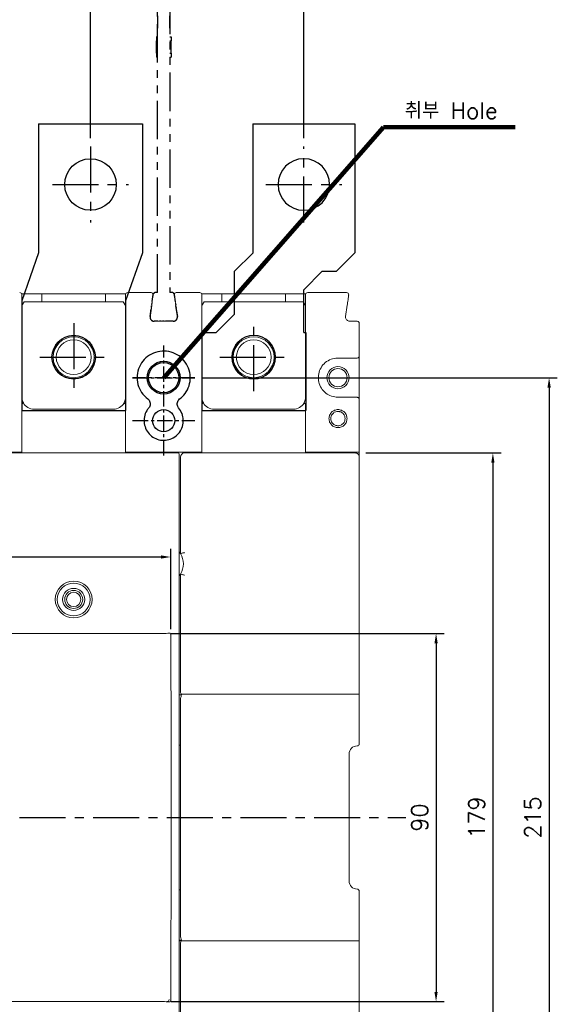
# Model space of a CAD drawing. Extents: x -2149 to 2710, y -907 to 1857.
# Tile 17 of 20: x -826 to -695, y 1328 to 1568. Entities that reach past the tile are written whole.
import ezdxf

# ---------------------------------------------------------------- set-up
doc = ezdxf.new("R2010")
doc.units = 0
doc.header["$LTSCALE"] = 3
doc.header["$MEASUREMENT"] = 0
doc.linetypes.add('CENTER', pattern=[2, 1.25, -0.25, 0.25, -0.25])
doc.linetypes.add('PHANTOM2', pattern=[1.25, 0.625, -0.125, 0.125, -0.125, 0.125, -0.125])
doc.layers.get('0').update_dxf_attribs({"linetype": 'CONTINUOUS'})
doc.layers.get('Defpoints').update_dxf_attribs({"linetype": 'CONTINUOUS'})
for name, color, linetype in [('ce', 4, 'CENTER'), ('cen', 1, 'CENTER'), ('di', 3, 'CONTINUOUS'), ('DIM', 3, 'CONTINUOUS'), ('dwg', 7, 'CONTINUOUS'), ('TOP', 7, 'CONTINUOUS')]:
    doc.layers.add(name, color=color, linetype=linetype)
doc.styles.add('KIM', font='ROMANS.shx', dxfattribs={"height": 5, "bigfont": 'GSG1.shx'})
doc.styles.get("Standard").update_dxf_attribs({"font": 'romans.shx', "height": 4, "bigfont": 'ghs.shx'})
doc.dimstyles.get("Standard").update_dxf_attribs({"dimtxt": 0.18, "dimasz": 0.18, "dimexe": 0.18, "dimexo": 0.0625, "dimgap": 0.09, "dimtad": 0, "dimtih": 1, "dimtoh": 1, "dimdec": 4, "dimzin": 0, "dimdsep": 46, "dimtxsty": 'Standard', "dimcen": 0.09, "dimadec": 0, "dimazin": 0, "dimtfac": 1, "dimtdec": 4, "dimtofl": 0, "dimtmove": 0, "dimatfit": 3, "dimfxl": 0, "dimtolj": 1, "dimtzin": 0, "dimarcsym": 0})
doc.dimstyles.new('STANDARD$0', dxfattribs={"dimtxt": 5, "dimasz": 5, "dimexe": 1, "dimexo": 2, "dimgap": 2, "dimtad": 1, "dimdec": 4, "dimzin": 12, "dimdsep": 46, "dimtxsty": 'KIM', "dimcen": -1, "dimdle": 0.1, "dimadec": 0, "dimazin": 0, "dimtfac": 1, "dimtdec": 4, "dimtmove": 0, "dimatfit": 3, "dimfxl": 0, "dimtolj": 1, "dimtzin": 0, "dimarcsym": 0})

# ---------------------------------------------------------------- blocks, each defined once
blk = doc.blocks.new('fsadfsafas')
at = {"layer": 'cen', "ltscale": 3}
for p, q in [((614, 610.86), (614, 629.46)), ((623.3, 620.16), (604.7, 620.16)), ((626.25, 569.66), (626.25, 586.26)), ((634.55, 577.96), (617.95, 577.96))]:
    blk.add_line(p, q, dxfattribs=at)
at = {"layer": 'dwg'}
for p, q in [((626.5, 634.96), (601.5, 634.96)), ((601.5, 634.96), (601.5, 603.46)), ((626.5, 634.96), (626.5, 603.41)), ((601.5, 603.46), (606, 598.96)), ((626.5, 603.41), (630.95, 598.96)), ((609.5, 598.96), (606, 598.96)), ((609.5, 598.96), (614, 594.46)), ((630.95, 588.46), (630.95, 598.96)), ((614, 583.96), (614, 594.46)), ((635.45, 583.96), (630.95, 588.46)), ((614, 583.96), (613.55, 583.96)), ((613.55, 583.96), (613.55, 564.96)), ((638.95, 583.96), (635.45, 583.96)), ((638.95, 583.96), (638.95, 564.96)), ((638.95, 564.96), (613.55, 564.96))]:
    blk.add_line(p, q, dxfattribs=at)
for centre, radius in [((614, 620.16), 6.3), ((626.25, 577.96), 5.3)]:
    blk.add_circle(centre, radius, dxfattribs=at)
blk = doc.blocks.new('fsadfadsfas')
at = {"layer": 'cen', "ltscale": 3}
for p, q in [((1428.96, 638.76), (1428.96, 655.36)), ((1437.26, 647.06), (1420.66, 647.06)), ((1424.86, 595.56), (1424.86, 614.16)), ((1434.16, 604.86), (1415.56, 604.86))]:
    blk.add_line(p, q, dxfattribs=at)
at = {"layer": 'dwg'}
for p, q in [((1416.26, 633.26), (1416.26, 660.06)), ((1441.66, 660.06), (1416.26, 660.06)), ((1441.66, 633.26), (1441.66, 660.06)), ((1412.16, 621.56), (1416.26, 633.26)), ((1437.56, 621.56), (1441.66, 633.26)), ((1412.16, 590.06), (1412.16, 621.56)), ((1437.56, 590.06), (1437.56, 621.56)), ((1437.56, 590.06), (1412.16, 590.06))]:
    blk.add_line(p, q, dxfattribs=at)
for centre, radius in [((1428.96, 647.06), 5.3), ((1424.86, 604.86), 6.3)]:
    blk.add_circle(centre, radius, dxfattribs=at)
blk = doc.blocks.new('*D14')
at = {"layer": 'Defpoints', "color": 0}
for p in [(-808.86, 1631.81), (-861.06, 1537.18), (-808.86, 1537.18)]:
    blk.add_point(p, dxfattribs=at)
at = {"layer": 'di'}
for p, q in [((-861.06, 1539.18), (-861.06, 1633.81)), ((-858.66, 1631.81), (-811.26, 1631.81)), ((-808.86, 1539.18), (-808.86, 1633.81))]:
    blk.add_line(p, q, dxfattribs=at)
for points in [[(-858.66, 1632.21), (-858.66, 1631.41), (-861.06, 1631.81)], [(-811.26, 1632.21), (-811.26, 1631.41), (-808.86, 1631.81)]]:
    blk.add_solid(points, dxfattribs=at)
at = {"layer": 'di', "insert": (-834.96, 1635.81), "char_height": 4, "attachment_point": 5}
blk.add_mtext('\\A1;52.2', dxfattribs=at)
blk = doc.blocks.new('*D15')
at = {"layer": 'Defpoints', "color": 0}
for p in [(-756.71, 1631.81), (-808.86, 1537.18), (-756.71, 1537.18)]:
    blk.add_point(p, dxfattribs=at)
at = {"layer": 'di'}
for p, q in [((-808.86, 1539.18), (-808.86, 1633.81)), ((-806.46, 1631.81), (-759.11, 1631.81)), ((-756.71, 1539.18), (-756.71, 1633.81))]:
    blk.add_line(p, q, dxfattribs=at)
for points in [[(-806.46, 1632.21), (-806.46, 1631.41), (-808.86, 1631.81)], [(-759.11, 1632.21), (-759.11, 1631.41), (-756.71, 1631.81)]]:
    blk.add_solid(points, dxfattribs=at)
at = {"layer": 'di', "insert": (-782.78, 1635.81), "char_height": 4, "attachment_point": 5}
blk.add_mtext('\\A1;52.2', dxfattribs=at)
blk = doc.blocks.new('*D45')
at = {"layer": 'Defpoints', "color": 0}
for p in [(-789.25, 1436.86), (-924.67, 1417.44), (-789.25, 1417.25)]:
    blk.add_point(p, dxfattribs=at)
at = {"layer": 'di'}
for p, q in [((-924.67, 1419.44), (-924.67, 1438.86)), ((-922.27, 1436.86), (-791.65, 1436.86)), ((-789.25, 1419.25), (-789.25, 1438.86))]:
    blk.add_line(p, q, dxfattribs=at)
for points in [[(-922.27, 1437.26), (-922.27, 1436.46), (-924.67, 1436.86)], [(-791.65, 1437.26), (-791.65, 1436.46), (-789.25, 1436.86)]]:
    blk.add_solid(points, dxfattribs=at)
at = {"layer": 'di', "insert": (-856.96, 1440.86), "char_height": 4, "attachment_point": 5}
blk.add_mtext('\\A1;136', dxfattribs=at)
blk = doc.blocks.new('*D110')
at = {"layer": 'Defpoints', "color": 0}
for p in [(-743.56, 1462.28), (-744.13, 1284.08), (-710.49, 1284.08)]:
    blk.add_point(p, dxfattribs=at)
at = {"layer": 'di'}
for p, q in [((-741.56, 1462.28), (-708.49, 1462.28)), ((-710.49, 1459.88), (-710.49, 1286.48)), ((-742.13, 1284.08), (-708.49, 1284.08))]:
    blk.add_line(p, q, dxfattribs=at)
for points in [[(-710.89, 1459.88), (-710.09, 1459.88), (-710.49, 1462.28)], [(-710.89, 1286.48), (-710.09, 1286.48), (-710.49, 1284.08)]]:
    blk.add_solid(points, dxfattribs=at)
at = {"layer": 'di', "insert": (-714.49, 1373.18), "char_height": 4, "attachment_point": 5, "rotation": 90}
blk.add_mtext('\\A1;179', dxfattribs=at)
blk = doc.blocks.new('*D111')
at = {"layer": 'Defpoints', "color": 0}
for p in [(-791.16, 1418.18), (-791.16, 1328.18), (-724.38, 1328.18)]:
    blk.add_point(p, dxfattribs=at)
at = {"layer": 'di'}
for p, q in [((-789.16, 1418.18), (-722.38, 1418.18)), ((-724.38, 1415.78), (-724.38, 1330.58)), ((-789.16, 1328.18), (-722.38, 1328.18))]:
    blk.add_line(p, q, dxfattribs=at)
for points in [[(-724.78, 1415.78), (-723.98, 1415.78), (-724.38, 1418.18)], [(-724.78, 1330.58), (-723.98, 1330.58), (-724.38, 1328.18)]]:
    blk.add_solid(points, dxfattribs=at)
at = {"layer": 'di', "insert": (-728.38, 1373.18), "char_height": 4, "attachment_point": 5, "rotation": 90}
blk.add_mtext('\\A1;90', dxfattribs=at)
blk = doc.blocks.new('*D109')
at = {"layer": 'Defpoints', "color": 0}
for p in [(-783.39, 1480.68), (-783.37, 1265.68), (-696.75, 1265.68)]:
    blk.add_point(p, dxfattribs=at)
at = {"layer": 'di'}
for p, q in [((-781.39, 1480.68), (-694.75, 1480.68)), ((-696.75, 1478.28), (-696.75, 1268.08)), ((-781.37, 1265.68), (-694.75, 1265.68))]:
    blk.add_line(p, q, dxfattribs=at)
for points in [[(-697.15, 1478.28), (-696.35, 1478.28), (-696.75, 1480.68)], [(-697.15, 1268.08), (-696.35, 1268.08), (-696.75, 1265.68)]]:
    blk.add_solid(points, dxfattribs=at)
at = {"layer": 'di', "insert": (-700.75, 1373.18), "char_height": 4, "attachment_point": 5, "rotation": 90}
blk.add_mtext('\\A1;215', dxfattribs=at)
blk = doc.blocks.new('ftuseduets')
at = {"layer": 'DIM', "color": 4, "linetype": 'PHANTOM2', "ltscale": 0.2}
for p, q in [((507.828, 171.36), (507.984, 172.446)), ((509.005, 172.446), (509.163, 171.361))]:
    blk.add_line(p, q, dxfattribs=at)
for centre, radius, start, end in [((508.083, 172.432), 0.1, 90, 171.87), ((508.907, 172.432), 0.1, 8.2422, 90), ((508.026, 171.332), 0.2, 171.87, 270), ((508.965, 171.332), 0.2, 270, 8.2422)]:
    blk.add_arc(centre, radius, start, end, dxfattribs=at)
at = {"layer": 'TOP', "color": 4, "linetype": 'PHANTOM2'}
for p, q in [((508.196, 172.532), (508.196, 194.532)), ((508.796, 194.532), (508.196, 194.532)), ((508.796, 194.532), (508.796, 172.532)), ((508.796, 186.258), (508.796, 186.863)), ((508.196, 186.056), (508.196, 185.45)), ((508.796, 185.45), (508.796, 186.056)), ((508.156, 185.032), (508.136, 185.032)), ((508.136, 185.032), (508.136, 184.965)), ((508.136, 184.958), (508.136, 184.936)), ((508.136, 184.928), (508.136, 184.906)), ((508.136, 184.899), (508.136, 184.832)), ((508.136, 184.632), (508.136, 184.832)), ((508.156, 184.832), (508.136, 184.832)), ((508.165, 185.032), (508.158, 185.032)), ((508.165, 184.832), (508.158, 184.832)), ((508.174, 185.032), (508.167, 185.032)), ((508.174, 184.832), (508.167, 184.832)), ((508.196, 185.032), (508.176, 185.032)), ((508.196, 184.832), (508.176, 184.832)), ((508.796, 185.032), (508.816, 185.032)), ((508.796, 184.832), (508.816, 184.832)), ((508.818, 185.032), (508.825, 185.032)), ((508.818, 184.832), (508.825, 184.832)), ((508.827, 185.032), (508.834, 185.032)), ((508.827, 184.832), (508.834, 184.832)), ((508.836, 185.032), (508.856, 185.032)), ((508.836, 184.832), (508.856, 184.832)), ((508.856, 185.032), (508.856, 184.965)), ((508.856, 184.958), (508.856, 184.936)), ((508.856, 184.928), (508.856, 184.906)), ((508.856, 184.899), (508.856, 184.832)), ((508.856, 184.632), (508.856, 184.832)), ((508.136, 184.543), (508.136, 184.61)), ((508.136, 184.454), (508.136, 184.521)), ((508.136, 184.232), (508.136, 184.432)), ((508.856, 184.543), (508.856, 184.61)), ((508.856, 184.454), (508.856, 184.521)), ((508.856, 184.232), (508.856, 184.432)), ((508.136, 184.232), (508.136, 184.165)), ((508.156, 184.232), (508.136, 184.232)), ((508.136, 184.158), (508.136, 184.136)), ((508.136, 184.128), (508.136, 184.106)), ((508.136, 184.099), (508.136, 184.032)), ((508.156, 184.032), (508.136, 184.032)), ((508.165, 184.232), (508.158, 184.232)), ((508.165, 184.032), (508.158, 184.032)), ((508.174, 184.232), (508.167, 184.232)), ((508.174, 184.032), (508.167, 184.032)), ((508.196, 184.232), (508.176, 184.232)), ((508.196, 184.032), (508.176, 184.032)), ((508.796, 184.232), (508.816, 184.232)), ((508.796, 184.032), (508.816, 184.032)), ((508.818, 184.232), (508.825, 184.232)), ((508.818, 184.032), (508.825, 184.032)), ((508.827, 184.232), (508.834, 184.232)), ((508.827, 184.032), (508.834, 184.032)), ((508.836, 184.232), (508.856, 184.232)), ((508.836, 184.032), (508.856, 184.032)), ((508.856, 184.232), (508.856, 184.165)), ((508.856, 184.158), (508.856, 184.136)), ((508.856, 184.128), (508.856, 184.106)), ((508.856, 184.099), (508.856, 184.032))]:
    blk.add_line(p, q, dxfattribs=at)
at = {"layer": 'TOP', "color": 4, "linetype": 'PHANTOM2', "ltscale": 0.2}
for p, q in [((508.196, 172.532), (508.083, 172.532)), ((508.907, 172.532), (508.796, 172.532)), ((508.833, 172.532), (508.796, 172.532)), ((508.85, 172.532), (508.838, 172.532)), ((508.867, 172.532), (508.854, 172.532)), ((508.907, 172.532), (508.871, 172.532)), ((508.965, 171.132), (508.026, 171.132))]:
    blk.add_line(p, q, dxfattribs=at)
blk = doc.blocks.new('123126')
at = {"layer": 'ce'}
blk.add_blockref('ftuseduets', (-1607.61, 1643.428), dxfattribs=at)

msp = doc.modelspace()

# ---------------------------------------------------------------- linework, layer by layer
at = {"color": 7, "linetype": 'Continuous', "lineweight": 15}
for p, q in [((-825.701, 1501.184), (-820.759, 1501.184)), ((-820.759, 1501.184), (-820.759, 1499.184)), ((-805.159, 1501.184), (-820.759, 1501.184)), ((-805.159, 1499.184), (-805.159, 1501.184)), ((-805.159, 1501.184), (-800.218, 1501.184)), ((-799.759, 1501.484), (-794.036, 1501.484)), ((-787.883, 1501.484), (-782.159, 1501.484)), ((-781.701, 1501.184), (-776.759, 1501.184)), ((-761.159, 1501.184), (-776.759, 1501.184)), ((-776.759, 1501.184), (-776.759, 1499.184)), ((-761.159, 1501.184), (-756.218, 1501.184)), ((-761.159, 1499.184), (-761.159, 1501.184)), ((-755.759, 1501.484), (-746.236, 1501.484)), ((-825.059, 1499.184), (-825.659, 1498.334)), ((-825.659, 1498.484), (-825.659, 1475.984)), ((-825.059, 1499.184), (-800.859, 1499.184)), ((-800.259, 1498.334), (-800.859, 1499.184)), ((-800.259, 1475.984), (-800.259, 1498.484)), ((-793.898, 1498.413), (-794.296, 1495.625)), ((-793.872, 1498.296), (-794.296, 1495.325)), ((-787.622, 1495.325), (-788.047, 1498.296)), ((-787.622, 1495.625), (-788.021, 1498.413)), ((-781.059, 1499.184), (-781.659, 1498.334)), ((-781.659, 1498.484), (-781.659, 1475.984)), ((-781.059, 1499.184), (-756.859, 1499.184)), ((-756.259, 1498.334), (-756.859, 1499.184)), ((-756.259, 1475.984), (-756.259, 1498.484)), ((-746.098, 1498.413), (-746.496, 1495.625)), ((-793.306, 1494.484), (-788.612, 1494.484)), ((-745.506, 1494.484), (-743.659, 1494.484)), ((-743.159, 1493.984), (-743.159, 1485.984)), ((-743.659, 1485.484), (-748.359, 1485.484)), ((-743.159, 1485.984), (-743.159, 1475.384)), ((-748.359, 1475.884), (-743.659, 1475.884)), ((-743.159, 1462.484), (-743.159, 1475.384)), ((-825.659, 1462.484), (-825.659, 1474.181)), ((-822.659, 1472.984), (-803.259, 1472.984)), ((-800.259, 1462.484), (-800.259, 1474.181)), ((-781.659, 1462.484), (-781.659, 1474.181)), ((-778.659, 1472.984), (-759.259, 1472.984)), ((-778.659, 1472.984), (-759.259, 1472.984)), ((-756.259, 1462.484), (-756.259, 1474.181)), ((-926.459, 1462.284), (-787.459, 1462.284)), ((-844.259, 1462.484), (-825.659, 1462.484)), ((-800.259, 1462.484), (-781.659, 1462.484)), ((-787.159, 1461.984), (-787.159, 1461.719)), ((-787.159, 1461.719), (-787.159, 1284.649)), ((-786.859, 1460.841), (-786.859, 1461.282)), ((-786.859, 1437.68), (-786.859, 1460.841)), ((-785.859, 1462.284), (-744.159, 1462.284)), ((-756.259, 1462.484), (-743.159, 1462.484)), ((-743.159, 1461.282), (-743.159, 1462.484)), ((-743.159, 1461.282), (-743.159, 1461.018)), ((-743.159, 1461.018), (-743.159, 1404.55)), ((-786.859, 1437.68), (-787.159, 1438.117)), ((-787.159, 1432.251), (-786.859, 1432.688)), ((-786.859, 1404.727), (-786.859, 1432.688)), ((-831.059, 1418.184), (-791.159, 1418.184)), ((-786.581, 1403.184), (-787.159, 1403.184)), ((-786.859, 1404.338), (-786.859, 1404.727)), ((-786.859, 1404.073), (-786.859, 1404.338)), ((-786.662, 1403.339), (-743.159, 1403.339)), ((-743.159, 1404.55), (-743.159, 1404.338)), ((-743.159, 1404.338), (-743.159, 1402.341)), ((-786.859, 1344.184), (-786.859, 1402.184)), ((-743.159, 1402.341), (-743.159, 1391.184)), ((-786.859, 1390.884), (-787.159, 1390.884)), ((-745.659, 1388.684), (-745.659, 1357.684)), ((-789.159, 1382.451), (-789.159, 1363.918)), ((-786.859, 1355.484), (-787.159, 1355.484)), ((-743.159, 1355.184), (-743.159, 1344.027)), ((-786.581, 1343.184), (-787.159, 1343.184)), ((-743.159, 1343.029), (-787.159, 1343.029)), ((-743.159, 1344.027), (-743.159, 1342.03)), ((-786.859, 1342.03), (-786.859, 1342.295)), ((-786.859, 1341.641), (-786.859, 1342.03)), ((-786.859, 1285.527), (-786.859, 1341.641)), ((-743.159, 1342.03), (-743.159, 1341.818)), ((-743.159, 1341.818), (-743.159, 1285.35)), ((-831.059, 1328.184), (-791.159, 1328.184))]:
    msp.add_line(p, q, dxfattribs=at)
at = {"color": 7, "linetype": 'Continuous', "lineweight": 15, "flags": 128}
msp.add_lwpolyline([(-793.541, 1500.613), (-793.537, 1500.72), (-793.554, 1500.817)], dxfattribs=at)
at = {"color": 7, "linetype": 'Continuous', "lineweight": 15}
for centre, radius in [((-812.959, 1485.684), 5.35), ((-812.959, 1485.684), 5), ((-812.959, 1485.684), 4.25), ((-768.959, 1485.684), 5.35), ((-768.959, 1485.684), 5), ((-768.959, 1485.684), 4.25), ((-748.359, 1480.684), 2.7), ((-748.359, 1480.684), 2.225), ((-812.959, 1426.484), 4.5), ((-812.959, 1426.484), 4), ((-812.959, 1426.484), 2.7), ((-812.959, 1426.484), 2.2), ((-812.959, 1426.484), 1.75)]:
    msp.add_circle(centre, radius, dxfattribs=at)
for centre, radius in [((-790.959, 1480.684), 4), ((-790.959, 1480.684), 3.7), ((-790.959, 1470.184), 2.7)]:
    msp.add_circle(centre, radius)
for centre, radius, start, end in [((-826.159, 1500.984), 0.5, 0, 90), ((-799.759, 1500.984), 0.5, 90, 180), ((-794.036, 1500.984), 0.5, 351.8699, 90), ((-787.883, 1500.984), 0.5, 90, 188.1301), ((-787.883, 1500.684), 0.5, 149.25665, 188.1301), ((-782.159, 1500.984), 0.5, 0, 90), ((-755.759, 1500.984), 0.5, 90, 180), ((-746.236, 1500.984), 0.5, 351.8699, 90), ((-743.659, 1493.984), 0.5, 0, 90), ((-743.659, 1485.984), 0.5, 270, 0), ((-822.659, 1475.984), 3, 209.73773, 270), ((-803.259, 1475.984), 3, 270, 330.26227), ((-778.659, 1475.984), 3, 209.73773, 270), ((-778.659, 1475.984), 3, 209.73773, 270), ((-759.259, 1475.984), 3, 270, 330.26227), ((-759.259, 1475.984), 3, 270, 329.88045), ((-790.959, 1435.184), 4.8, 328.66779, 31.33221), ((-785.859, 1402.184), 1, 170.96169, 180), ((-743.659, 1391.184), 0.5, 270, 0), ((-743.659, 1388.684), 2, 90, 180), ((-743.659, 1357.684), 2, 180, 270), ((-743.659, 1355.184), 0.5, 0, 90), ((-785.859, 1344.184), 1, 180, 189.03831), ((-790.159, 1328.684), 0.5, 270, 0)]:
    msp.add_arc(centre, radius, start, end, dxfattribs=at)
for centre, major_axis, ratio, start_param, end_param in [((-787.459, 1461.984), (0, 0.301), 0.9982744, 4.712389, 6.2831853), ((-785.859, 1461.282), (0, -1.002), 0.9982744, 3.1415927, 4.712389), ((-744.159, 1461.282), (0, -1.002), 0.9982744, 1.5707963, 3.1415927), ((-791.159, 1418.889), (4, 0), 0.176327, 4.712389, 5.1164047), ((-791.159, 1327.479), (4, 0), 0.176327, 1.1667806, 1.5707963)]:
    msp.add_ellipse(centre, major_axis=major_axis, ratio=ratio, start_param=start_param, end_param=end_param, dxfattribs=at)
for points, knots in [([(-825.659, 1500.984), (-825.659, 1500.956), (-825.659, 1500.9), (-825.659, 1500.461), (-825.659, 1499.817), (-825.659, 1499.115), (-825.659, 1498.659), (-825.659, 1498.484)], [0, 0, 0, 0, 0.2178729, 0.4357917, 0.6524092, 0.8666222, 1, 1, 1, 1]), ([(-800.259, 1498.484), (-800.259, 1498.763), (-800.259, 1499.32), (-800.259, 1500.064), (-800.259, 1500.629), (-800.259, 1500.938), (-800.259, 1500.971), (-800.259, 1500.984)], [0, 0, 0, 0, 0.2116692, 0.4233033, 0.6359511, 0.850839, 1, 1, 1, 1]), ([(-793.541, 1500.913), (-793.545, 1500.886), (-793.552, 1500.832), (-793.613, 1500.41), (-793.702, 1499.788), (-793.802, 1499.084), (-793.87, 1498.61), (-793.898, 1498.413)], [0, 0, 0, 0, 0.21175, 0.4235127, 0.6352042, 0.8481868, 1, 1, 1, 1]), ([(-788.021, 1498.413), (-788.061, 1498.695), (-788.141, 1499.257), (-788.249, 1500.009), (-788.329, 1500.574), (-788.372, 1500.871), (-788.376, 1500.901), (-788.378, 1500.913)], [0, 0, 0, 0, 0.2162173, 0.4325032, 0.6470846, 0.859614, 1, 1, 1, 1]), ([(-781.659, 1500.984), (-781.659, 1500.956), (-781.659, 1500.9), (-781.659, 1500.461), (-781.659, 1499.817), (-781.659, 1499.115), (-781.659, 1498.659), (-781.659, 1498.484)], [0, 0, 0, 0, 0.2178729, 0.4357917, 0.6524092, 0.8666222, 1, 1, 1, 1]), ([(-756.259, 1498.484), (-756.259, 1498.764), (-756.259, 1499.324), (-756.259, 1500.071), (-756.259, 1500.636), (-756.259, 1500.94), (-756.259, 1500.971), (-756.259, 1500.984)], [0, 0, 0, 0, 0.2132673, 0.4265184, 0.6402532, 0.85505, 1, 1, 1, 1]), ([(-745.741, 1500.913), (-745.745, 1500.886), (-745.753, 1500.83), (-745.814, 1500.402), (-745.904, 1499.769), (-746.005, 1499.066), (-746.072, 1498.598), (-746.098, 1498.413)], [0, 0, 0, 0, 0.213191, 0.4263131, 0.6411484, 0.857945, 1, 1, 1, 1]), ([(-794.296, 1495.625), (-794.301, 1495.513), (-794.311, 1495.287), (-794.183, 1494.967), (-793.965, 1494.708), (-793.662, 1494.522), (-793.428, 1494.497), (-793.306, 1494.484)], [0, 0, 0, 0, 0.1964019, 0.3928596, 0.5895789, 0.7867316, 1, 1, 1, 1]), ([(-788.612, 1494.484), (-788.5, 1494.495), (-788.275, 1494.517), (-787.975, 1494.69), (-787.749, 1494.944), (-787.609, 1495.27), (-787.618, 1495.504), (-787.622, 1495.625)], [0, 0, 0, 0, 0.197338, 0.3946946, 0.5920238, 0.7890438, 1, 1, 1, 1]), ([(-746.496, 1495.625), (-746.501, 1495.513), (-746.511, 1495.287), (-746.383, 1494.966), (-746.164, 1494.707), (-745.861, 1494.522), (-745.628, 1494.497), (-745.506, 1494.484)], [0, 0, 0, 0, 0.1964516, 0.3929378, 0.5895543, 0.7864782, 1, 1, 1, 1]), ([(-748.359, 1485.484), (-748.534, 1485.478), (-749.245, 1485.454), (-750.473, 1485.093), (-751.813, 1484.149), (-752.764, 1482.812), (-753.22, 1481.236), (-753.129, 1479.598), (-752.501, 1478.079), (-751.408, 1476.865), (-749.974, 1476.042), (-748.897, 1475.937), (-748.359, 1475.884)], [0, 0, 0, 0, 0.0349025, 0.1422145, 0.2496425, 0.356878, 0.4640098, 0.5713242, 0.6787557, 0.7859578, 0.8929776, 1, 1, 1, 1]), ([(-825.659, 1475.984), (-825.63, 1475.648), (-825.585, 1475.124), (-825.349, 1474.661), (-825.264, 1474.496)], [0, 0, 0, 0, 0.6425452, 1, 1, 1, 1]), ([(-800.654, 1474.496), (-800.57, 1474.661), (-800.333, 1475.124), (-800.288, 1475.648), (-800.259, 1475.984)], [0, 0, 0, 0, 0.3574542, 1, 1, 1, 1]), ([(-781.659, 1475.984), (-781.63, 1475.648), (-781.585, 1475.124), (-781.349, 1474.661), (-781.264, 1474.496)], [0, 0, 0, 0, 0.64254503, 1, 1, 1, 1]), ([(-756.664, 1474.479), (-756.577, 1474.648), (-756.334, 1475.116), (-756.289, 1475.646), (-756.259, 1475.984)], [0, 0, 0, 0, 0.36225458, 1, 1, 1, 1]), ([(-756.654, 1474.496), (-756.57, 1474.661), (-756.333, 1475.124), (-756.288, 1475.648), (-756.259, 1475.984)], [0, 0, 0, 0, 0.3574542, 1, 1, 1, 1]), ([(-743.159, 1475.384), (-743.163, 1475.43), (-743.171, 1475.522), (-743.232, 1475.656), (-743.339, 1475.783), (-743.49, 1475.865), (-743.605, 1475.884), (-743.658, 1475.884), (-743.659, 1475.884)], [0, 0, 0, 0, 0.1488778, 0.2971634, 0.4986416, 0.7654615, 0.9951413, 1, 1, 1, 1]), ([(-825.659, 1474.181), (-825.659, 1474.192), (-825.658, 1474.213), (-825.652, 1474.239), (-825.641, 1474.257), (-825.633, 1474.262), (-825.63, 1474.265)], [0, 0, 0, 0, 0.3460913, 0.6945292, 0.8684999, 1, 1, 1, 1]), ([(-825.63, 1474.265), (-825.583, 1474.292), (-825.488, 1474.348), (-825.371, 1474.419), (-825.291, 1474.471), (-825.266, 1474.491), (-825.264, 1474.495), (-825.264, 1474.496), (-825.264, 1474.496)], [0, 0, 0, 0, 0.234755, 0.4695132, 0.7043524, 0.9393996, 0.9791704, 1, 1, 1, 1]), ([(-800.288, 1474.265), (-800.336, 1474.292), (-800.431, 1474.348), (-800.547, 1474.419), (-800.628, 1474.471), (-800.652, 1474.491), (-800.655, 1474.495), (-800.654, 1474.496), (-800.654, 1474.496)], [0, 0, 0, 0, 0.234755, 0.4695132, 0.7043523, 0.9393996, 0.9791703, 1, 1, 1, 1]), ([(-800.288, 1474.265), (-800.285, 1474.262), (-800.275, 1474.255), (-800.265, 1474.234), (-800.26, 1474.208), (-800.259, 1474.189), (-800.259, 1474.181)], [0, 0, 0, 0, 0.1590471, 0.3666058, 0.7492402, 1, 1, 1, 1]), ([(-781.659, 1474.181), (-781.659, 1474.192), (-781.658, 1474.213), (-781.652, 1474.239), (-781.641, 1474.257), (-781.633, 1474.262), (-781.63, 1474.265)], [0, 0, 0, 0, 0.3460861, 0.6945049, 0.8684716, 1, 1, 1, 1]), ([(-781.63, 1474.265), (-781.583, 1474.292), (-781.488, 1474.348), (-781.371, 1474.419), (-781.291, 1474.471), (-781.266, 1474.491), (-781.264, 1474.495), (-781.264, 1474.496), (-781.264, 1474.496)], [0, 0, 0, 0, 0.2347519, 0.4695113, 0.7043517, 0.9393991, 0.9791702, 1, 1, 1, 1]), ([(-756.28, 1474.24), (-756.328, 1474.268), (-756.423, 1474.324), (-756.544, 1474.397), (-756.629, 1474.451), (-756.66, 1474.473), (-756.664, 1474.478), (-756.664, 1474.478), (-756.664, 1474.479)], [0, 0, 0, 0, 0.2283818, 0.4567577, 0.6851818, 0.9136991, 0.9759692, 1, 1, 1, 1]), ([(-756.28, 1474.24), (-756.277, 1474.237), (-756.27, 1474.232), (-756.263, 1474.217), (-756.26, 1474.199), (-756.259, 1474.186), (-756.259, 1474.181)], [0, 0, 0, 0, 0.1691133, 0.3857836, 0.7905072, 1, 1, 1, 1]), ([(-746.136, 1470.684), (-746.17, 1470.397), (-746.239, 1469.823), (-746.747, 1469.089), (-747.481, 1468.607), (-748.348, 1468.43), (-749.214, 1468.606), (-749.954, 1469.088), (-750.442, 1469.823), (-750.621, 1470.686), (-750.442, 1471.548), (-749.953, 1472.28), (-749.214, 1472.762), (-748.347, 1472.938), (-747.479, 1472.761), (-746.746, 1472.278), (-746.238, 1471.545), (-746.17, 1470.971), (-746.136, 1470.684)], [0, 0, 0, 0, 0.0622496, 0.1246643, 0.1872873, 0.2500223, 0.3127178, 0.375258, 0.4377339, 0.5001513, 0.5624055, 0.6247436, 0.6873231, 0.7500634, 0.8128156, 0.8754149, 0.9377794, 1, 1, 1, 1]), ([(-746.609, 1470.684), (-746.631, 1470.895), (-746.664, 1471.225), (-746.876, 1471.636), (-747.132, 1471.957), (-747.472, 1472.214), (-747.836, 1472.366), (-748.098, 1472.419), (-748.262, 1472.432), (-748.427, 1472.437), (-748.74, 1472.411), (-749.133, 1472.277), (-749.514, 1472.02), (-749.816, 1471.692), (-750.049, 1471.236), (-750.141, 1470.686), (-750.05, 1470.134), (-749.817, 1469.677), (-749.515, 1469.349), (-749.134, 1469.091), (-748.74, 1468.958), (-748.293, 1468.92), (-747.898, 1468.976), (-747.473, 1469.153), (-747.133, 1469.41), (-746.877, 1469.732), (-746.665, 1470.142), (-746.631, 1470.473), (-746.609, 1470.684)], [0, 0, 0, 0, 0.0573022, 0.0898264, 0.1248558, 0.1692265, 0.2048979, 0.2318434, 0.2420427, 0.2500512, 0.2769366, 0.3274705, 0.3617141, 0.4018752, 0.447939, 0.49989, 0.5519609, 0.5981194, 0.6383491, 0.6726365, 0.723179, 0.7499703, 0.7950197, 0.8306899, 0.8750551, 0.9100942, 0.9426361, 1, 1, 1, 1]), ([(-786.859, 1437.68), (-786.849, 1437.683), (-786.828, 1437.689), (-786.665, 1437.734), (-786.423, 1437.8), (-786.143, 1437.874), (-785.947, 1437.924), (-785.862, 1437.946), (-785.859, 1437.946)], [0, 0, 0, 0, 0.205376, 0.4106314, 0.6194119, 0.8354111, 0.9942422, 1, 1, 1, 1]), ([(-786.859, 1432.688), (-786.849, 1432.685), (-786.828, 1432.679), (-786.665, 1432.634), (-786.423, 1432.568), (-786.143, 1432.494), (-785.947, 1432.444), (-785.862, 1432.423), (-785.859, 1432.422)], [0, 0, 0, 0, 0.2053757, 0.4106312, 0.6194116, 0.8354112, 0.9942422, 1, 1, 1, 1]), ([(-789.587, 1418.241), (-789.54, 1418.24), (-789.458, 1418.238), (-789.357, 1418.188), (-789.291, 1418.121), (-789.257, 1418.047), (-789.253, 1417.997), (-789.252, 1417.978)], [0, 0, 0, 0, 0.2994204, 0.5263949, 0.7070068, 0.8887843, 1, 1, 1, 1]), ([(-789.252, 1417.978), (-789.233, 1415.409), (-789.145, 1403.566), (-789.153, 1391.724), (-789.159, 1382.451)], [0, 0, 0, 0, 0.216992, 1, 1, 1, 1]), ([(-786.581, 1403.184), (-786.686, 1403.382), (-786.835, 1403.665), (-786.854, 1403.98), (-786.859, 1404.073)], [0, 0, 0, 0, 0.7025256, 1, 1, 1, 1]), ([(-786.847, 1402.341), (-786.803, 1402.482), (-786.716, 1402.763), (-786.626, 1403.044), (-786.581, 1403.184)], [0, 0, 0, 0, 0.4999099, 1, 1, 1, 1]), ([(-789.159, 1363.918), (-789.159, 1361.251), (-789.156, 1349.408), (-789.21, 1337.566), (-789.252, 1328.39)], [0, 0, 0, 0, 0.2251735, 1, 1, 1, 1]), ([(-786.859, 1342.295), (-786.841, 1342.465), (-786.808, 1342.781), (-786.653, 1343.057), (-786.581, 1343.184)], [0, 0, 0, 0, 0.5400621, 1, 1, 1, 1]), ([(-786.581, 1343.184), (-786.608, 1343.282), (-786.684, 1343.565), (-786.783, 1343.844), (-786.847, 1344.027)], [0, 0, 0, 0, 0.3462656, 1, 1, 1, 1]), ([(-789.252, 1328.39), (-789.254, 1328.363), (-789.259, 1328.311), (-789.297, 1328.242), (-789.358, 1328.18), (-789.456, 1328.13), (-789.539, 1328.128), (-789.587, 1328.127)], [0, 0, 0, 0, 0.1543866, 0.3086003, 0.466366, 0.6970709, 1, 1, 1, 1])]:
    msp.add_open_spline(points, degree=3, knots=knots, dxfattribs=at)
for points, knots in [([(-787.068, 1475.478), (-786.6, 1475.893), (-785.589, 1476.79), (-784.649, 1478.693), (-784.337, 1480.881), (-784.777, 1483.063), (-785.911, 1484.973), (-787.609, 1486.397), (-789.679, 1487.182), (-791.897, 1487.242), (-794.014, 1486.562), (-795.784, 1485.222), (-797.009, 1483.379), (-797.562, 1481.232), (-797.366, 1479.027), (-796.479, 1476.964), (-795.394, 1475.973), (-794.851, 1475.478)], [0, 0, 0, 0, 0.0576455, 0.1246599, 0.1917276, 0.2592147, 0.3268307, 0.3940899, 0.4611735, 0.5282591, 0.5958477, 0.6633841, 0.7305035, 0.797489, 0.8648338, 0.9324162, 1, 1, 1, 1]), ([(-794.851, 1475.478), (-794.743, 1475.382), (-794.509, 1475.174), (-794.291, 1474.731), (-794.223, 1474.227), (-794.318, 1473.718), (-794.512, 1473.441), (-794.609, 1473.302)], [0, 0, 0, 0, 0.1767702, 0.3824571, 0.5882182, 0.7941418, 1, 1, 1, 1]), ([(-787.31, 1473.302), (-787.394, 1473.419), (-787.577, 1473.674), (-787.692, 1474.152), (-787.648, 1474.66), (-787.443, 1475.136), (-787.193, 1475.364), (-787.068, 1475.478)], [0, 0, 0, 0, 0.1762349, 0.3819524, 0.5878501, 0.7939744, 1, 1, 1, 1]), ([(-794.609, 1473.302), (-794.781, 1473.077), (-795.279, 1472.427), (-795.756, 1471.124), (-795.802, 1469.488), (-795.297, 1467.923), (-794.306, 1466.616), (-792.94, 1465.712), (-791.352, 1465.308), (-789.717, 1465.452), (-788.221, 1466.13), (-787.036, 1467.263), (-786.29, 1468.723), (-786.075, 1470.342), (-786.38, 1471.969), (-787, 1472.858), (-787.31, 1473.302)], [0, 0, 0, 0, 0.0389932, 0.1127209, 0.1865914, 0.2607106, 0.334796, 0.4086203, 0.4823615, 0.5563266, 0.6304755, 0.7044802, 0.7782374, 0.8520288, 0.9260134, 1, 1, 1, 1])]:
    msp.add_open_spline(points, degree=3, knots=knots)
at = {"layer": 'cen'}
for p, q in [((-790.959, 1461.652), (-790.959, 1488.514)), ((-783.373, 1480.684), (-798.545, 1480.684)), ((-798.545, 1480.684), (-783.373, 1480.684)), ((-798.545, 1470.184), (-783.373, 1470.184))]:
    msp.add_line(p, q, dxfattribs=at)
at = {"layer": 'cen', "ltscale": 3}
msp.add_line((-934.206, 1373.184), (-731.786, 1373.184), dxfattribs=at)

# ---------------------------------------------------------------- block references
at = {"layer": 'di', "xscale": 5, "yscale": 5, "zscale": 5}
msp.add_blockref('123126', (4704.614, -7578.318), dxfattribs=at)
at = {"layer": 'di', "rotation": 180}
msp.add_blockref('fsadfadsfas', (615.997, 2132.744), dxfattribs=at)
at = {"layer": 'di', "xscale": -1}
msp.add_blockref('fsadfsafas', (-142.705, 907.726), dxfattribs=at)

# ---------------------------------------------------------------- texts
at = {"layer": 'di', "insert": (-732.034, 1543.943), "char_height": 4, "attachment_point": 7}
msp.add_mtext('취부 Hole', dxfattribs=at)

# ---------------------------------------------------------------- dimensions: what is measured, and where the dimension line sits
at = {"layer": 'di'}
dim = msp.add_linear_dim(base=(-808.859, 1631.806), p1=(-861.059, 1537.184), p2=(-808.859, 1537.184), dimstyle='STANDARD$0', override={"dimtxt": 4, "dimasz": 2.4, "dimexe": 2, "dimdec": 2, "dimzin": 8, "dimtxsty": 'Standard', "dimcen": 0, "dimdle": 0, "dimclrd": 256, "dimclre": 256, "dimclrt": 256, "dimadec": 2, "dimazin": 2, "dimtfac": 0.6, "dimtdec": 2, "dimtzin": 8, "dimlwd": 65535, "dimlwe": 65535}, dxfattribs=at)
dim.commit()
dim.dimension.update_dxf_attribs({"geometry": '*D14', "text_midpoint": (-834.959, 1631.806), "dimtype": 160})
dim = msp.add_linear_dim(base=(-756.709, 1631.806), p1=(-808.859, 1537.184), p2=(-756.709, 1537.184), text='52.2', dimstyle='STANDARD$0', override={"dimtxt": 4, "dimasz": 2.4, "dimexe": 2, "dimdec": 2, "dimzin": 8, "dimtxsty": 'Standard', "dimcen": 0, "dimdle": 0, "dimclrd": 256, "dimclre": 256, "dimclrt": 256, "dimadec": 2, "dimazin": 2, "dimtfac": 0.6, "dimtdec": 2, "dimtzin": 8, "dimlwd": 65535, "dimlwe": 65535}, dxfattribs=at)
dim.commit()
dim.dimension.update_dxf_attribs({"geometry": '*D15', "text_midpoint": (-782.784, 1631.806), "dimtype": 160})
dim = msp.add_linear_dim(base=(-696.747, 1265.684), p1=(-783.388, 1480.684), p2=(-783.373, 1265.684), angle=90, text='215', dimstyle='STANDARD$0', override={"dimtxt": 4, "dimasz": 2.4, "dimexe": 2, "dimdec": 2, "dimzin": 8, "dimtxsty": 'Standard', "dimcen": 0, "dimdle": 0, "dimclrd": 256, "dimclre": 256, "dimclrt": 256, "dimadec": 2, "dimazin": 2, "dimtfac": 0.6, "dimtdec": 2, "dimtzin": 8, "dimlwd": 65535, "dimlwe": 65535}, dxfattribs=at)
dim.commit()
dim.dimension.update_dxf_attribs({"geometry": '*D109', "text_midpoint": (-696.747, 1373.184), "dimtype": 160})
dim = msp.add_linear_dim(base=(-710.485, 1284.084), p1=(-743.56, 1462.284), p2=(-744.125, 1284.084), angle=90, text='179', dimstyle='STANDARD$0', override={"dimtxt": 4, "dimasz": 2.4, "dimexe": 2, "dimdec": 2, "dimzin": 8, "dimtxsty": 'Standard', "dimcen": 0, "dimdle": 0, "dimclrd": 256, "dimclre": 256, "dimclrt": 256, "dimadec": 2, "dimazin": 2, "dimtfac": 0.6, "dimtdec": 2, "dimtzin": 8, "dimlwd": 65535, "dimlwe": 65535}, dxfattribs=at)
dim.commit()
dim.dimension.update_dxf_attribs({"geometry": '*D110', "text_midpoint": (-714.485, 1373.184)})
dim = msp.add_linear_dim(base=(-789.246, 1436.855), p1=(-924.669, 1417.437), p2=(-789.246, 1417.254), text='136', dimstyle='STANDARD$0', override={"dimtxt": 4, "dimasz": 2.4, "dimexe": 2, "dimdec": 2, "dimzin": 8, "dimtxsty": 'Standard', "dimcen": 0, "dimdle": 0, "dimclrd": 256, "dimclre": 256, "dimclrt": 256, "dimadec": 2, "dimazin": 2, "dimtfac": 0.6, "dimtdec": 2, "dimtzin": 8, "dimlwd": 65535, "dimlwe": 65535}, dxfattribs=at)
dim.commit()
dim.dimension.update_dxf_attribs({"geometry": '*D45', "text_midpoint": (-856.958, 1440.855)})
dim = msp.add_linear_dim(base=(-724.376, 1328.184), p1=(-791.159, 1418.184), p2=(-791.159, 1328.184), angle=90, dimstyle='STANDARD$0', override={"dimtxt": 4, "dimasz": 2.4, "dimexe": 2, "dimdec": 2, "dimzin": 8, "dimtxsty": 'Standard', "dimcen": 0, "dimdle": 0, "dimclrd": 256, "dimclre": 256, "dimclrt": 256, "dimadec": 2, "dimazin": 2, "dimtfac": 0.6, "dimtdec": 2, "dimtzin": 8, "dimlwd": 65535, "dimlwe": 65535}, dxfattribs=at)
dim.commit()
dim.dimension.update_dxf_attribs({"geometry": '*D111', "text_midpoint": (-728.376, 1373.184)})

# ---------------------------------------------------------------- leaders
at = {"layer": 'di', "annotation_type": 0, "has_hookline": 1, "hookline_direction": 0, "text_width": 26.946}
msp.add_leader([(-790.959, 1480.684), (-737.234, 1541.943), (-734.034, 1541.943)], dimstyle='Standard', override={"dimtxt": 4, "dimasz": 3.2, "dimexe": 2, "dimexo": 2, "dimgap": 2, "dimtad": 1, "dimtih": 0, "dimtoh": 0, "dimdec": 2, "dimzin": 8, "dimcen": 0, "dimclrd": 256, "dimclre": 256, "dimclrt": 256, "dimadec": 2, "dimazin": 2, "dimtfac": 0.6, "dimtdec": 2, "dimtofl": 1, "dimtzin": 8, "dimlwd": 65535, "dimlwe": 65535, "dimarcsym": 1}, dxfattribs=at)

doc.saveas('drawing.dxf')
